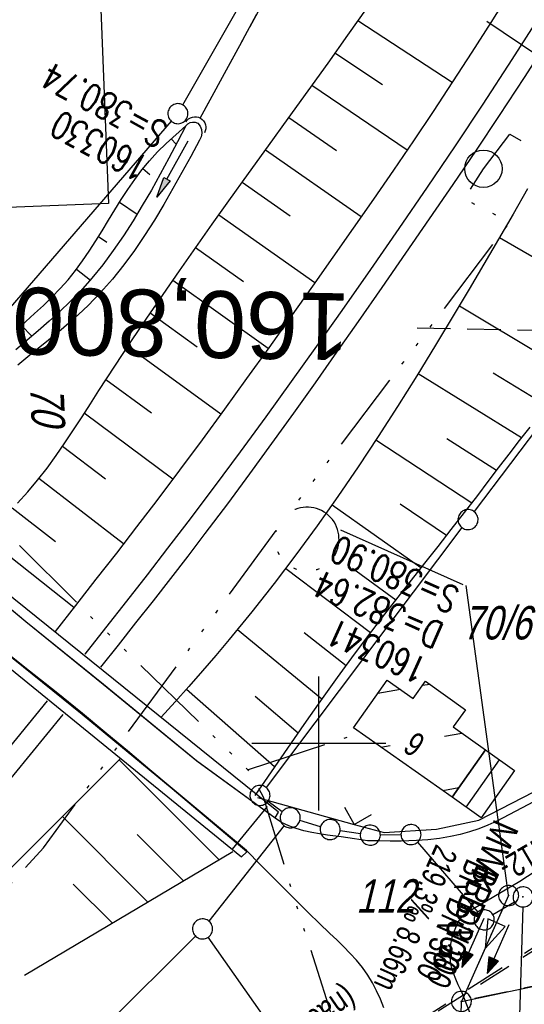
# Model space of a CAD drawing. Extents: x 511155 to 511479, y 464515 to 465450.
# Tile 11 of 41: x 511278 to 511315, y 464681 to 464754. Entities that reach past the tile are written whole.
import ezdxf
from ezdxf.enums import TextEntityAlignment as Align

# ---------------------------------------------------------------- set-up
doc = ezdxf.new("R2010")
doc.units = 0
doc.header["$LTSCALE"] = 10
doc.header["$MEASUREMENT"] = 0
for name, pattern in [('ACAD_ISO14W100', [25.5, 12, -3, 0.5, -3, 0.5, -3, 0.5, -3]), ('ACAD_ISO16W100', [73, 15, -6.5, 15, -6.5, 15, -7, 1, -7]), ('AUSGEZOGEN', [0]), ('LT00', [0]), ('LT03', [0.5, 0.3, -0.2]), ('LT12', [0.4, 0.3, -0.1]), ('LT17', [0.15, 0.1, -0.05]), ('STRICHLINIE2', [0.375, 0.25, -0.125])]:
    doc.linetypes.add(name, pattern=pattern)
doc.layers.get('0').update_dxf_attribs({"linetype": 'LT00'})
for name, color, linetype in [('--EK_FBR', 1, 'LT00'), ('--EK_Halt-Pfeil', 4, 'LT00'), ('--EK_Haltung', 7, 'STRICHLINIE2'), ('--EK_Haltung-Text', 140, 'LT00'), ('--EK_Schacht-Text', 5, 'LT00'), ('--EK_ST-93-1', 30, 'LT17'), ('--EL_DFK_AB_L', 21, 'LT00'), ('--EL_DFK_AB_P', 7, 'LT00'), ('--EL_Halt-Pfeil', 4, 'LT00'), ('--EL_Haltung', 182, 'STRICHLINIE2'), ('--EL_Haltung-Text', 182, 'LT00'), ('ABSTAND', 8, 'LT00'), ('ABWASSERLTG', 24, 'LT00'), ('ABWASSERLTG_FLIEßPF', 26, 'Continuous'), ('ABWASSERLTG_TEXT', 26, 'Continuous'), ('BAB-KABEL', 220, 'ACAD_ISO16W100'), ('BW_TEXT_B', 20, 'AUSGEZOGEN'), ('DB-KABEL', 210, 'ACAD_ISO14W100'), ('DB-KABEL_TEXT', 210, 'LT00'), ('DFK_AB_L', 21, 'LT00'), ('DFK_AB_P', 7, 'LT00'), ('DFK_BEB_SCHR', 254, 'LT00'), ('DFK_BEBAUUNG', 250, 'LT00'), ('DFK_FLUR_NR', 250, 'LT00'), ('DFK_GZPKT', 250, 'LT00'), ('DFK_HAUSNR', 250, 'LT00'), ('DFK_KATASTER', 250, 'LT00'), ('DFK_TOPO-ANL', 252, 'LT00'), ('DL', 182, 'LT12'), ('PFEIL', 140, 'AUSGEZOGEN'), ('TELEKOM', 210, 'ACAD_ISO14W100'), ('V103_AFBR_BAB', 250, 'LT00'), ('V103_BOESCH', 250, 'LT00'), ('V103_BOSCHUNG', 250, 'LT00'), ('V103_BR_KAPPE', 30, 'LT00'), ('V103_EINFAHRT', 250, 'LT00'), ('V103_GRABEN', 250, 'LT00'), ('V103_KA_PRUF', 182, 'LT00'), ('V103_OK_GLEIS', 1, 'LT00'), ('V103_RASTER', 250, 'LT00'), ('V103_UK_DURCH', 182, 'LT00'), ('V103_ZAUN', 40, 'LT00')]:
    doc.layers.add(name, color=color, linetype=linetype)
doc.styles.add('Beschrift', font='ARIAL.TTF')
doc.styles.add('Haltungsbeschriftung', font='ARIAL.TTF', dxfattribs={"width": 0.75})
doc.styles.add('schachtbeschriftung', font='romans.shx', dxfattribs={"width": 0.75, "height": 2})
doc.styles.get("Standard").update_dxf_attribs({"font": 'ARIAL.TTF'})
doc.styles.add('Versorgungsltg', font='ARIAL.TTF', dxfattribs={"width": 0.8, "height": 2})

# ---------------------------------------------------------------- blocks, each defined once
blk = doc.blocks.new('SYMB7010')
at = {"color": 0, "linetype": 'ByBlock'}
for points in [[(-0.031408, 0.499213), (-0.093728, 0.49134), (-0.15457, 0.475719), (-0.212975, 0.452595), (-0.268021, 0.422333), (-0.31884, 0.385411), (-0.36463, 0.342411), (-0.40467, 0.29401), (-0.438329, 0.240973), (-0.465074, 0.184136), (-0.484486, 0.124395), (-0.496256, 0.062692), (-0.5002, 0)], [(0.5002, 0), (0.496256, 0.062692), (0.484485, 0.124395), (0.465074, 0.184136), (0.438329, 0.240973), (0.40467, 0.29401), (0.36463, 0.342411), (0.31884, 0.385411), (0.268021, 0.422333), (0.212975, 0.452595), (0.15457, 0.475719), (0.093728, 0.49134), (0.031408, 0.499213), (-0.031408, 0.499213)], [(-0.5002, 0), (-0.496256, -0.062692), (-0.484486, -0.124395), (-0.465075, -0.184136), (-0.438329, -0.240973), (-0.404671, -0.29401), (-0.36463, -0.342411), (-0.31884, -0.385411), (-0.268021, -0.422333), (-0.212975, -0.452595), (-0.154571, -0.475719), (-0.093728, -0.49134), (-0.031408, -0.499213), (0.031408, -0.499213)], [(0.031408, -0.499213), (0.093728, -0.491341), (0.15457, -0.475719), (0.212975, -0.452595), (0.268021, -0.422333), (0.31884, -0.385411), (0.36463, -0.342411), (0.404671, -0.294011), (0.438329, -0.240974), (0.465075, -0.184136), (0.484486, -0.124395), (0.496256, -0.062692), (0.500201, 0)]]:
    blk.add_lwpolyline(points, dxfattribs=at)
blk = doc.blocks.new('SYMB0003')
at = {"color": 0, "linetype": 'ByBlock'}
for p, q in [((-0.015712, 0), (0.010166, 0.012015)), ((0, -0.021257), (-0.015712, 0)), ((0.010166, 0.012015), (0, -0.021257))]:
    blk.add_line(p, q, dxfattribs=at)
for points in [[(-0.031395, 0.499013), (-0.093691, 0.491144), (-0.154509, 0.475528), (-0.21289, 0.452414), (-0.267913, 0.422164), (-0.318712, 0.385257), (-0.364484, 0.342274), (-0.404509, 0.293893), (-0.438154, 0.240877), (-0.464888, 0.184062), (-0.484292, 0.124345), (-0.496058, 0.062667), (-0.5, 0)], [(0.5, 0), (0.496057, 0.062667), (0.484292, 0.124345), (0.464888, 0.184062), (0.438153, 0.240877), (0.404509, 0.293893), (0.364484, 0.342274), (0.318712, 0.385257), (0.267913, 0.422164), (0.21289, 0.452414), (0.154509, 0.475528), (0.093691, 0.491144), (0.031395, 0.499013), (-0.031395, 0.499013)], [(-0.5, 0), (-0.496058, -0.062667), (-0.484292, -0.124345), (-0.464888, -0.184062), (-0.438154, -0.240877), (-0.404509, -0.293893), (-0.364485, -0.342274), (-0.318712, -0.385257), (-0.267914, -0.422164), (-0.21289, -0.452414), (-0.154509, -0.475529), (-0.093691, -0.491144), (-0.031395, -0.499014), (0.031395, -0.499014)], [(0.031395, -0.499014), (0.093691, -0.491144), (0.154509, -0.475529), (0.21289, -0.452414), (0.267914, -0.422164), (0.318712, -0.385257), (0.364485, -0.342274), (0.404509, -0.293893), (0.438154, -0.240877), (0.464889, -0.184062), (0.484292, -0.124345), (0.496058, -0.062667), (0.5, 0)]]:
    blk.add_lwpolyline(points, dxfattribs=at)
blk = doc.blocks.new('ABWASSER-FLIEßPF')
at = {"layer": 'ABWASSERLTG_FLIEßPF'}
for p, q in [((0, 0), (-2.109, 0.703)), ((-2.109, 0.703), (-2.109, -0.703)), ((-2.109, -0.703), (0, 0))]:
    blk.add_line(p, q, dxfattribs=at)
blk = doc.blocks.new('Pfreil3')
at = {"layer": 'PFEIL'}
blk.add_hatch(color=256, dxfattribs=at).paths.add_polyline_path([(-1.549, 0.273), (-1.549, -0.273), (0, 0)])
for p, q in [((-1.549, 0), (-4.831, 0)), ((-1.549, -0.273), (-1.549, 0.273)), ((-1.549, 0.273), (0, 0)), ((0, 0), (-1.549, -0.273))]:
    blk.add_line(p, q, dxfattribs=at)
blk = doc.blocks.new('SYMB0024')
at = {"color": 0, "linetype": 'ByBlock'}
for p, q in [((-0.5, 0.5), (0, 0)), ((0, 0), (0.5, 0.5))]:
    blk.add_line(p, q, dxfattribs=at)
blk = doc.blocks.new('SYMB1107')
at = {"color": 0, "linetype": 'ByBlock'}
for points in [[(-0.2, 0), (-0.196157, 0.039018), (-0.184776, 0.076537), (-0.166294, 0.111114), (-0.141421, 0.141421), (-0.111114, 0.166294), (-0.076537, 0.184776), (-0.039018, 0.196157), (0, 0.2)], [(0, 0.2), (0.039018, 0.196157), (0.076537, 0.184776), (0.111114, 0.166294), (0.141421, 0.141421), (0.166294, 0.111114), (0.184776, 0.076537), (0.196157, 0.039018), (0.2, 0)]]:
    blk.add_lwpolyline(points, dxfattribs=at)
blk = doc.blocks.new('SYMB0070')
at = {"color": 0, "linetype": 'ByBlock'}
for p, q in [((-0.5, 0), (0.2, 0)), ((0.5, 0), (0.2, 0.1)), ((0.2, 0.1), (0.2, 0)), ((0.468, 0), (0.21, 0.086)), ((0.21, 0.086), (0.21, -0.086)), ((0.21, -0.086), (0.468, 0)), ((0.22, -0.072), (0.437, 0)), ((0.23, -0.058), (0.405, 0)), ((0.24, -0.045), (0.374, 0)), ((0.342, 0), (0.25, 0.031)), ((0.25, 0.031), (0.25, -0.031)), ((0.25, -0.031), (0.342, 0)), ((0.26, -0.017), (0.31, 0)), ((0.27, -0.003), (0.279, 0))]:
    blk.add_line(p, q, dxfattribs=at)
for points in [[(0.2, 0), (0.2, -0.1), (0.5, 0)], [(0.437, 0), (0.22, 0.072), (0.22, -0.072)], [(0.405, 0), (0.23, 0.058), (0.23, -0.058)], [(0.374, 0), (0.24, 0.045), (0.24, -0.045)], [(0.31, 0), (0.26, 0.017), (0.26, -0.017)], [(0.279, 0), (0.27, 0.003), (0.27, -0.003)]]:
    blk.add_lwpolyline(points, dxfattribs=at)

msp = doc.modelspace()

# ---------------------------------------------------------------- linework, layer by layer
at = {"layer": '--EK_FBR'}
for points in [[(511303.646, 464692.736), (511302.659, 464692.873), (511301.666, 464693.013), (511300.661, 464693.16), (511300.066, 464693.251), (511299.471, 464693.356), (511298.884, 464693.483), (511298.31, 464693.642), (511297.756, 464693.843), (511297.229, 464694.095), (511296.735, 464694.408), (511290.881, 464698.675), (511283.893, 464704.415), (511278.11, 464709.1), (511271.856, 464714.303)], [(511304.869, 464680.244), (511304.602, 464680.877), (511304.321, 464681.499), (511304.014, 464682.103), (511303.67, 464682.683), (511303.268, 464683.252), (511302.824, 464683.794), (511302.348, 464684.314), (511301.849, 464684.82), (511301.338, 464685.315), (511300.822, 464685.805), (511300.04, 464686.558), (511299.268, 464687.313), (511298.503, 464688.071), (511297.742, 464688.833), (511296.697, 464689.885), (511295.653, 464690.942), (511294.609, 464692.001), (511289.057, 464696.639), (511287.384, 464698.045), (511285.709, 464699.449), (511284.029, 464700.847), (511282.341, 464702.236), (511280.377, 464703.831), (511278.402, 464705.413), (511276.418, 464706.984)], [(511320.249, 464697.862), (511313.294, 464694.204), (511312.639, 464693.889), (511311.963, 464693.619), (511311.27, 464693.391), (511310.565, 464693.202), (511309.852, 464693.047), (511309.008, 464692.906), (511308.159, 464692.805), (511307.308, 464692.74), (511306.737, 464692.716), (511306.166, 464692.703), (511305.326, 464692.702), (511304.486, 464692.715), (511303.646, 464692.736)], [(511310.625, 464681.513), (511310.421, 464681.947), (511310.229, 464682.383), (511310.059, 464682.823), (511309.923, 464683.269), (511309.832, 464683.722), (511309.795, 464684.351), (511309.854, 464684.987), (511310.001, 464685.621), (511310.23, 464686.241), (511310.397, 464686.586), (511310.597, 464686.906), (511310.837, 464687.186), (511311.126, 464687.407), (511315.009, 464689.704), (511320.311, 464693.165)], [(511310.625, 464681.513), (511311.315, 464679.783), (511311.933, 464678.025), (511312.477, 464676.243), (511312.946, 464674.439), (511313.339, 464672.618), (511313.507, 464661.341), (511312.724, 464644.116), (511312.066, 464625.37), (511311.508, 464607.794)]]:
    msp.add_lwpolyline(points, dxfattribs=at)
at = {"layer": '--EK_Haltung'}
for p, q in [((511309.617, 464780.841), (511291.121, 464746.72)), ((511380.146, 464695.385), (511311.387, 464680.875)), ((511313.877, 464687.948), (511310.959, 464681.406))]:
    msp.add_line(p, q, dxfattribs=at)
at = {"layer": '--EK_Haltung', "color": 81}
msp.add_lwpolyline([(511317.357, 464685.335), (511292.013, 464669.282), (511242.549, 464573.213)], dxfattribs=at)
at = {"layer": '--EK_Schacht-Text'}
msp.add_line((511314.182, 464688.656), (511311.001, 464711.805), dxfattribs=at)
at = {"layer": '--EK_ST-93-1', "ltscale": 2.5}
msp.add_line((511347.34, 464730.264), (511307.343, 464731.05), dxfattribs=at)
at = {"layer": '--EL_DFK_AB_L'}
msp.add_line((511315.237, 464687.78), (511312.803, 464608.78), dxfattribs=at)
at = {"layer": '--EL_Haltung'}
for p, q in [((511309.617, 464780.841), (511291.121, 464746.72)), ((511380.146, 464695.385), (511311.387, 464680.875)), ((511313.877, 464687.948), (511310.959, 464681.406))]:
    msp.add_line(p, q, dxfattribs=at)
at = {"layer": 'ABWASSERLTG'}
for points in [[(511190.358, 464550.146), (511208.272, 464562.344), (511293.523, 464594.324), (511308.533, 464593.487), (511310.653, 464680.721), (511380.88, 464695.54), (511393.728, 464686.515), (511422.192, 464665.695), (511435.763, 464661.23), (511464.41, 464674.85)], [(511314.183, 464688.633), (511310.653, 464680.721)]]:
    msp.add_lwpolyline(points, dxfattribs=at)
at = {"layer": 'ABWASSERLTG', "linetype": 'LT03'}
msp.add_lwpolyline([(511317.895, 464685.925), (511292.013, 464669.282), (511242.238, 464572.608)], dxfattribs=at)
at = {"layer": 'BAB-KABEL', "ltscale": 0.03, "flags": 128}
msp.add_lwpolyline([(511245.166, 465442.383), (511247.794, 465425.644), (511251.081, 465406.592), (511253.707, 465388.585), (511256.335, 465373.097), (511258.872, 465358.447), (511261.218, 465342.966), (511262.529, 465334.912), (511267.32, 465306.475), (511271.633, 465280.774), (511274.451, 465263.873), (511277.903, 465245.033), (511280.424, 465230.243), (511282.946, 465214.813), (511284.59, 465206.121), (511286.411, 465195.209), (511288.523, 465182.076), (511289.462, 465178.541), (511291.81, 465169.679), (511294.218, 465159.994), (511298.5, 465143.737), (511302.007, 465129.166), (511304.364, 465120.15), (511303.954, 465111.542), (511304.473, 465105.752), (511305.294, 465102.166), (511306.729, 465086.549), (511308.167, 465069.501), (511309.91, 465042.394), (511310.524, 465027.025), (511311.652, 465006.692), (511312.99, 464997.425), (511315.247, 464972.494), (511318.761, 464937.783), (511320.473, 464912.682), (511321.045, 464888.912), (511321.817, 464866.106), (511322.471, 464843.97), (511323.126, 464825.853), (511323.404, 464809.887), (511315.806, 464787.462), (511312.432, 464776.504), (511306.423, 464758.084), (511322.547, 464747.313), (511322.638, 464708.185), (511321.606, 464688.739), (511320.482, 464678.436), (511319.26, 464666.867), (511317.667, 464649.446), (511317.569, 464633.743), (511317.382, 464618.758), (511317.473, 464606.228), (511316.723, 464592.274), (511316.629, 464590.682), (511316.534, 464580.247), (511316.816, 464565.638), (511316.264, 464552.985), (511315.796, 464537.2), (511315.445, 464531.469), (511315.327, 464529.598), (511314.626, 464523.401), (511314.327, 464519.396)], dxfattribs=at)
at = {"layer": 'DB-KABEL', "ltscale": 0.05, "flags": 128}
msp.add_lwpolyline([(511215.443, 464627.294), (511237.706, 464647.578), (511246.634, 464656.205), (511261.701, 464672.616), (511279.432, 464692.201), (511296.828, 464715.929, 5.381037), (511297.854, 464717.304), (511314.264, 464738.977), (511310.882, 464740.698), (511312.298, 464742.972), (511314.264, 464745.554), (511317.524, 464743.647), (511326.021, 464759.04), (511336.17, 464775.944), (511343.928, 464788.935), (511364.625, 464825.71), (511380.172, 464856.085), (511401.076, 464896.969), (511418.099, 464930.379)], format="xyb", dxfattribs=at)
at = {"layer": 'DB-KABEL_TEXT'}
msp.add_circle((511312.298, 464742.972), 1.399, dxfattribs=at)
at = {"layer": 'DFK_AB_L'}
msp.add_line((511315.237, 464687.78), (511312.803, 464608.78), dxfattribs=at)
at = {"layer": 'DFK_BEB_SCHR'}
for p, q in [((511308.287, 464704.425), (511307.743, 464704.33)), ((511306.105, 464704.044), (511304.419, 464703.751)), ((511309.383, 464700.555), (511310.679, 464700.781)), ((511304.639, 464699.729), (511305.336, 464699.85)), ((511311.009, 464695.243), (511313.499, 464698.783)), ((511310.465, 464696.683), (511309.267, 464696.474))]:
    msp.add_line(p, q, dxfattribs=at)
at = {"layer": 'DFK_BEBAUUNG'}
for points in [[(511309.97, 464695.98), (511302.59, 464701.17), (511305.12, 464704.74), (511307.06, 464703.37), (511307.97, 464704.65), (511310.95, 464702.53), (511310.03, 464701.24), (511312.46, 464699.52), (511309.97, 464695.98)], [(511309.97, 464695.98), (511312.46, 464699.52), (511314.63, 464697.98), (511312.14, 464694.44), (511309.97, 464695.98)]]:
    msp.add_lwpolyline(points, dxfattribs=at)
at = {"layer": 'DFK_KATASTER'}
for p, q in [((511289.852, 464747.742), (511299.819, 464765.238)), ((511271.151, 464725.897), (511288.99, 464746.522)), ((511321.008, 464729.791), (511311.602, 464717.339)), ((511310.699, 464716.141), (511296.061, 464696.718)), ((511297.267, 464694.895), (511296.213, 464695.674)), ((511300.131, 464693.782), (511298.59, 464694.237)), ((511297.406, 464693.861), (511291.785, 464686.729)), ((511303.107, 464693.254), (511301.593, 464693.466)), ((511306.14, 464693.18), (511304.6, 464693.16)), ((511307.379, 464692.621), (511311.872, 464687.389)), ((511314.614, 464688.149), (511313.006, 464687.201)), ((511290.789, 464685.61), (511238.471, 464633.36)), ((511302.62, 464670.014), (511291.751, 464685.526))]:
    msp.add_line(p, q, dxfattribs=at)
at = {"layer": 'DFK_TOPO-ANL'}
msp.add_line((511296.14, 464695.29), (511293.52, 464692.11), dxfattribs=at)
at = {"layer": 'DL'}
msp.add_line((511309.617, 464780.841), (511291.121, 464746.72), dxfattribs=at)
at = {"layer": 'TELEKOM', "ltscale": 0.05, "flags": 128}
for points in [[(511178.723, 464844.154), (511214.676, 464775.698), (511230.154, 464753.423), (511247.83, 464739.778), (511268.45, 464723.991), (511282.642, 464709.811), (511294.693, 464698.039), (511295.854, 464696.019), (511298.354, 464687.794), (511304.265, 464669.419), (511302.897, 464590.124), (511308.9, 464588.688), (511318.766, 464589.212), (511328.891, 464589.733), (511355.753, 464588.447), (511405.223, 464586.669), (511406.002, 464594.852), (511409.373, 464595.617), (511413.383, 464597.042), (511416.169, 464598.807), (511418.207, 464600.505), (511419.567, 464602.745), (511420.993, 464606.276), (511422.284, 464610.01), (511424.137, 464616.562), (511425.565, 464621.586), (511426.313, 464627.697), (511426.313, 464627.697), (511427.71, 464641.177), (511428.185, 464653.807), (511423.445, 464660.11), (511410.797, 464669.334), (511410.797, 464669.334), (511392.785, 464682.581), (511383.155, 464689.704), (511377.775, 464691.704), (511394.738, 464703.138), (511399.373, 464699.599), (511399.035, 464699.143)], [(511294.764, 464698.062), (511303.113, 464700.802)], [(511294.717, 464698.045), (511294.717, 464698.045), (511294.764, 464698.062)]]:
    msp.add_lwpolyline(points, dxfattribs=at)
at = {"layer": 'V103_AFBR_BAB'}
for points in [[(511303.646, 464692.736), (511302.659, 464692.873), (511301.666, 464693.013), (511300.661, 464693.16), (511300.066, 464693.251), (511299.471, 464693.356), (511298.884, 464693.483), (511298.31, 464693.642), (511297.756, 464693.843), (511297.229, 464694.095), (511296.735, 464694.408), (511290.881, 464698.675), (511283.893, 464704.415), (511278.11, 464709.1), (511271.856, 464714.303)], [(511304.869, 464680.244), (511304.602, 464680.877), (511304.321, 464681.499), (511304.014, 464682.103), (511303.67, 464682.683), (511303.268, 464683.252), (511302.824, 464683.794), (511302.348, 464684.314), (511301.849, 464684.82), (511301.338, 464685.315), (511300.822, 464685.805), (511300.04, 464686.558), (511299.268, 464687.313), (511298.503, 464688.071), (511297.742, 464688.833), (511296.697, 464689.885), (511295.653, 464690.942), (511294.609, 464692.001), (511289.057, 464696.639), (511287.384, 464698.045), (511285.709, 464699.449), (511284.029, 464700.847), (511282.341, 464702.236), (511280.377, 464703.831), (511278.402, 464705.413), (511276.418, 464706.984)], [(511310.625, 464681.513), (511311.315, 464679.783), (511311.933, 464678.025), (511312.477, 464676.243), (511312.946, 464674.439), (511313.339, 464672.618), (511313.507, 464661.341), (511312.724, 464644.116), (511312.066, 464625.37), (511311.508, 464607.794)]]:
    msp.add_lwpolyline(points, dxfattribs=at)
at = {"layer": 'V103_BOESCH'}
for p, q in [((511285.197, 464698.871), (511276.908, 464690.586)), ((511278.024, 464682.672), (511293.581, 464691.915))]:
    msp.add_line(p, q, dxfattribs=at)
for points in [[(511314.259, 464756.14), (511312.853, 464753.903), (511311.433, 464751.675), (511309.997, 464749.458), (511308.541, 464747.252), (511307.07, 464745.057), (511305.583, 464742.872), (511304.084, 464740.695), (511302.575, 464738.524), (511301.058, 464736.359), (511299.536, 464734.198), (511297.901, 464731.887), (511296.26, 464729.58), (511294.612, 464727.28), (511292.953, 464724.986), (511291.282, 464722.702), (511289.598, 464720.428), (511287.897, 464718.166), (511286.394, 464716.197), (511284.88, 464714.236), (511283.357, 464712.281), (511281.829, 464710.33), (511280.299, 464708.381)], [(511277.496, 464717.982), (511278.265, 464718.815), (511278.999, 464719.687), (511279.704, 464720.592), (511280.384, 464721.524), (511281.044, 464722.478), (511281.688, 464723.446), (511282.321, 464724.425), (511282.948, 464725.407), (511283.573, 464726.388), (511284.757, 464728.218), (511285.951, 464730.024), (511287.154, 464731.811), (511288.366, 464733.581), (511289.586, 464735.338), (511290.813, 464737.085), (511292.048, 464738.826), (511293.288, 464740.564), (511294.763, 464742.62), (511296.243, 464744.678), (511297.726, 464746.739), (511299.21, 464748.804), (511300.691, 464750.874), (511302.169, 464752.951), (511303.64, 464755.035)], [(511277.437, 464730.931), (511278.108, 464731.543), (511278.775, 464732.149), (511279.432, 464732.756), (511280.072, 464733.373), (511280.69, 464734.008), (511281.279, 464734.669), (511281.833, 464735.358), (511282.359, 464736.075), (511282.863, 464736.815), (511283.35, 464737.573), (511283.827, 464738.341), (511284.298, 464739.116), (511284.771, 464739.89), (511285.251, 464740.66), (511285.743, 464741.419), (511286.253, 464742.161), (511286.788, 464742.882), (511287.353, 464743.574), (511287.954, 464744.234), (511288.597, 464744.855), (511290.073, 464746.185)], [(511315.602, 464741.462), (511314.513, 464739.585), (511313.423, 464737.708), (511312.33, 464735.832), (511311.23, 464733.96), (511310.122, 464732.091), (511308.731, 464729.784), (511307.321, 464727.488), (511305.887, 464725.207), (511304.429, 464722.942), (511302.942, 464720.696), (511301.426, 464718.472), (511299.877, 464716.273), (511298.293, 464714.1), (511296.672, 464711.956), (511295.01, 464709.843), (511293.307, 464707.765), (511292.311, 464706.59), (511291.304, 464705.425), (511290.287, 464704.266), (511289.265, 464703.113), (511288.24, 464701.962)], [(511315.77, 464723.663), (511314.973, 464722.653), (511314.187, 464721.633), (511313.407, 464720.607), (511312.63, 464719.579), (511311.851, 464718.553), (511310.867, 464717.276), (511309.877, 464716.005), (511308.883, 464714.74), (511307.887, 464713.476), (511306.892, 464712.213), (511305.902, 464710.947), (511304.917, 464709.677), (511303.943, 464708.4), (511302.656, 464706.677), (511301.387, 464704.939), (511300.134, 464703.19), (511298.893, 464701.43), (511297.662, 464699.664), (511296.436, 464697.893), (511295.214, 464696.119)]]:
    msp.add_lwpolyline(points, dxfattribs=at)
at = {"layer": 'V103_BOSCHUNG'}
for p, q in [((511309.964, 464749.409), (511302.928, 464754.025)), ((511304.752, 464749.241), (511301.213, 464751.606)), ((511306.595, 464744.357), (511299.49, 464749.195)), ((511301.321, 464744.319), (511297.754, 464746.777)), ((511288.984, 464745.203), (511289.347, 464744.798)), ((511303.167, 464739.374), (511296.015, 464744.362)), ((511286.868, 464742.983), (511287.389, 464742.552)), ((511297.856, 464739.42), (511294.271, 464741.936)), ((511285.128, 464740.466), (511286.438, 464739.573)), ((511299.708, 464734.442), (511292.532, 464739.506)), ((511283.554, 464737.9), (511284.18, 464737.484)), ((511313.5, 464737.84), (511323.864, 464731.812)), ((511294.386, 464734.526), (511290.803, 464737.07)), ((511281.908, 464735.457), (511282.939, 464734.652)), ((511296.223, 464729.528), (511289.088, 464734.623)), ((511279.966, 464733.269), (511280.402, 464732.861)), ((511290.93, 464729.621), (511287.4, 464732.172)), ((511310.503, 464732.732), (511319.164, 464727.536)), ((511277.785, 464731.249), (511278.573, 464730.444)), ((511292.694, 464724.63), (511285.729, 464729.692)), ((511287.501, 464724.696), (511284.095, 464727.2)), ((511307.431, 464727.665), (511315.147, 464722.875)), ((511313.029, 464727.721), (511317.08, 464725.249)), ((511289.101, 464719.765), (511282.489, 464724.687)), ((511304.269, 464722.697), (511311.428, 464718.002)), ((511309.573, 464722.806), (511313.285, 464720.445)), ((511284.064, 464719.773), (511280.858, 464722.204)), ((511285.421, 464714.935), (511279.101, 464719.815)), ((511280.338, 464715.072), (511277.11, 464717.595)), ((511300.99, 464717.846), (511307.635, 464713.156)), ((511306.093, 464717.916), (511309.538, 464715.573)), ((511281.709, 464710.177), (511274.756, 464715.645)), ((511297.543, 464713.097), (511303.876, 464708.311)), ((511302.515, 464713.1), (511305.746, 464710.747)), ((511293.932, 464708.518), (511300.233, 464703.329)), ((511298.9, 464708.312), (511302.046, 464705.845)), ((511290.11, 464704.066), (511296.7, 464698.275)), ((511295.25, 464703.543), (511298.457, 464700.807)), ((511285.103, 464698.778), (511292.566, 464691.312)), ((511280.86, 464694.536), (511287.243, 464688.15)), ((511286.443, 464693.194), (511289.904, 464689.731)), ((511281.66, 464689.492), (511284.582, 464686.568))]:
    msp.add_line(p, q, dxfattribs=at)
at = {"layer": 'V103_BR_KAPPE'}
for points in [[(511272.322, 464714.767), (511271.888, 464714.32), (511278.126, 464709.12), (511283.924, 464704.446), (511290.861, 464698.732), (511296.753, 464694.436), (511296.983, 464694.869), (511272.322, 464714.767)], [(511294.235, 464691.531), (511294.616, 464691.909), (511289.046, 464696.619), (511282.318, 464702.164), (511276.406, 464706.949), (511269.968, 464711.997), (511269.649, 464711.538), (511294.235, 464691.531)]]:
    msp.add_lwpolyline(points, dxfattribs=at)
at = {"layer": 'V103_EINFAHRT'}
for points in [[(511320.249, 464697.862), (511313.294, 464694.204), (511312.639, 464693.889), (511311.963, 464693.619), (511311.27, 464693.391), (511310.565, 464693.202), (511309.852, 464693.047), (511309.008, 464692.906), (511308.159, 464692.805), (511307.308, 464692.74), (511306.737, 464692.716), (511306.166, 464692.703), (511305.326, 464692.702), (511304.486, 464692.715), (511303.646, 464692.736)], [(511310.625, 464681.513), (511310.421, 464681.947), (511310.229, 464682.383), (511310.059, 464682.823), (511309.923, 464683.269), (511309.832, 464683.722), (511309.795, 464684.351), (511309.854, 464684.987), (511310.001, 464685.621), (511310.23, 464686.241), (511310.397, 464686.586), (511310.597, 464686.906), (511310.837, 464687.186), (511311.126, 464687.407), (511315.009, 464689.704), (511320.311, 464693.165)]]:
    msp.add_lwpolyline(points, dxfattribs=at)
at = {"layer": 'V103_GRABEN'}
for points in [[(511290.073, 464746.185), (511289.439, 464744.973), (511288.801, 464743.765), (511288.155, 464742.566), (511287.496, 464741.381), (511286.821, 464740.212), (511286.125, 464739.065), (511285.404, 464737.945), (511284.655, 464736.855), (511283.872, 464735.799), (511283.052, 464734.783), (511282.191, 464733.811), (511281.442, 464733.037), (511280.666, 464732.29), (511279.867, 464731.564), (511279.05, 464730.851), (511278.218, 464730.145), (511277.376, 464729.44)], [(511290.073, 464746.185), (511290.212, 464746.326), (511290.385, 464746.422), (511290.577, 464746.466), (511290.774, 464746.454), (511290.96, 464746.387), (511291.135, 464746.166), (511291.24, 464745.905), (511291.269, 464745.625), (511291.219, 464745.348), (511291.093, 464745.096)], [(511291.093, 464745.096), (511290.439, 464743.886), (511289.781, 464742.68), (511289.112, 464741.484), (511288.428, 464740.3), (511287.723, 464739.133), (511286.992, 464737.988), (511286.23, 464736.87), (511285.432, 464735.781), (511284.592, 464734.728), (511283.706, 464733.713), (511282.768, 464732.742), (511282.058, 464732.071), (511281.324, 464731.418), (511280.573, 464730.781), (511279.811, 464730.153), (511279.044, 464729.53), (511278.279, 464728.906), (511277.521, 464728.276)]]:
    msp.add_lwpolyline(points, dxfattribs=at)
at = {"layer": 'V103_OK_GLEIS'}
for p, q in [((511279.705, 464703.185), (511270.754, 464692.188)), ((511280.872, 464702.168), (511271.826, 464691.105))]:
    msp.add_line(p, q, dxfattribs=at)
for points in [[(511319.007, 464755.545), (511317.181, 464752.667), (511315.336, 464749.802), (511313.469, 464746.951), (511311.746, 464744.362), (511310.007, 464741.784), (511308.254, 464739.216), (511306.49, 464736.655), (511304.716, 464734.101), (511302.935, 464731.55), (511301.331, 464729.262), (511299.722, 464726.978), (511298.104, 464724.7), (511296.475, 464722.431), (511294.832, 464720.171), (511293.173, 464717.924), (511291.496, 464715.691), (511290.214, 464714.013), (511288.923, 464712.342), (511287.623, 464710.678), (511286.317, 464709.019), (511285.007, 464707.362), (511283.695, 464705.707)], [(511316.563, 464754.482), (511314.417, 464751.138), (511312.244, 464747.81), (511310.177, 464744.697), (511308.088, 464741.598), (511305.98, 464738.513), (511303.853, 464735.439), (511301.712, 464732.376), (511299.836, 464729.717), (511297.947, 464727.067), (511296.045, 464724.426), (511294.126, 464721.798), (511292.189, 464719.184), (511290.231, 464716.586), (511288.706, 464714.593), (511287.171, 464712.609), (511285.628, 464710.631), (511284.08, 464708.658), (511282.528, 464706.686)]]:
    msp.add_lwpolyline(points, dxfattribs=at)
at = {"layer": 'V103_RASTER'}
for p, q in [((511300.001, 464695), (511300.001, 464705)), ((511305.001, 464700), (511295.001, 464700))]:
    msp.add_line(p, q, dxfattribs=at)
at = {"layer": 'V103_ZAUN'}
msp.add_line((511295.432, 464695.969), (511302.657, 464693.957), dxfattribs=at)
msp.add_lwpolyline([(511302.657, 464693.957), (511304.876, 464693.339), (511308.802, 464693.607), (511311.957, 464694.268), (511316.882, 464696.802)], dxfattribs=at)

# ---------------------------------------------------------------- block references
at = {"layer": '--EK_Halt-Pfeil', "xscale": 3.999999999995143, "yscale": 4, "zscale": 4, "rotation": 245.9565200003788}
msp.add_blockref('SYMB0070', (511311.505, 464685.084), dxfattribs=at)
at = {"layer": '--EL_DFK_AB_P', "xscale": 1.500000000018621, "yscale": 1.5, "zscale": 1.5, "rotation": 264.7377099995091}
msp.add_blockref('SYMB0003', (511315.26, 464688.53), dxfattribs=at)
at = {"layer": '--EL_Halt-Pfeil', "xscale": 3.999999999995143, "yscale": 4, "zscale": 4, "rotation": 245.9565200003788}
msp.add_blockref('SYMB0070', (511313.393, 464684.626), dxfattribs=at)
at = {"layer": 'ABWASSERLTG_FLIEßPF', "rotation": 245.9554129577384}
msp.add_blockref('ABWASSER-FLIEßPF', (511312.418, 464684.677), dxfattribs=at)
at = {"layer": 'DFK_AB_P', "xscale": 1.500000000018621, "yscale": 1.5, "zscale": 1.5, "rotation": 264.7377099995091}
msp.add_blockref('SYMB0003', (511315.26, 464688.53), dxfattribs=at)
at = {"layer": 'DFK_GZPKT', "xscale": 1.500000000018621, "yscale": 1.5, "zscale": 1.5, "rotation": 264.7377099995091}
for p in [(511289.48, 464747.089), (511311.15, 464716.74), (511295.61, 464696.12), (511297.87, 464694.45), (511300.85, 464693.569), (511303.85, 464693.15), (511306.89, 464693.19), (511312.36, 464686.82), (511291.32, 464686.14)]:
    msp.add_blockref('SYMB7010', p, dxfattribs=at)
at = {"layer": 'PFEIL', "rotation": 241.0880548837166}
msp.add_blockref('Pfreil3', (511287.914, 464740.837), dxfattribs=at)
at = {"layer": 'V103_KA_PRUF', "xscale": 1.499999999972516, "yscale": 1.5, "zscale": 1.5, "rotation": 272.266200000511}
for p in [(511314.183, 464688.633), (511310.653, 464680.721)]:
    msp.add_blockref('SYMB0003', p, dxfattribs=at)
at = {"layer": 'V103_UK_DURCH', "xscale": 4.00000000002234, "yscale": 3.999999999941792, "zscale": 4, "rotation": 329.5471910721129}
msp.add_blockref('SYMB1107', (511290.764, 464746.061), dxfattribs=at)
at = {"layer": 'V103_ZAUN', "xscale": 2.10000000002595, "yscale": 2.099999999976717, "zscale": 2.1, "rotation": 344.4350699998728}
msp.add_blockref('SYMB0024', (511302.657, 464693.957), dxfattribs=at)

# ---------------------------------------------------------------- texts
at = {"layer": '--EK_Haltung-Text', "style": 'Haltungsbeschriftung'}
for s, width, p in [('219.3‰ 8.66m', 0.7, (511308.776, 464692.543)), ('BR DN 300', 0.75, (511311.114, 464691.5))]:
    msp.add_text(s, height=1.8, rotation=-114.04348, dxfattribs=dict(at, width=width)).set_placement(p)
at = {"layer": '--EK_Haltung-Text', "color": 81, "style": 'Haltungsbeschriftung', "width": 0.75}
msp.add_text('(nachrichtlich)', height=1.8, rotation=214.60888, dxfattribs=at).set_placement((511302.044, 464681.922))
at = {"layer": '--EK_Schacht-Text', "style": 'schachtbeschriftung', "width": 0.75}
for s, p in [('%%US=380.90', (511310.633, 464711.51)), ('D=382.64', (511309.46, 464708.879)), ('160341', (511308.286, 464706.249))]:
    msp.add_text(s, height=2, rotation=-204.04349, dxfattribs=at).set_placement(p)
at = {"layer": '--EK_ST-93-1', "style": 'Beschrift'}
msp.add_text('160,800', height=5, rotation=-181.06207, dxfattribs=at).set_placement((511302.343, 464731.145), align=Align.MIDDLE_LEFT)
at = {"layer": '--EL_Haltung-Text', "style": 'Haltungsbeschriftung', "width": 0.75}
msp.add_text('BR DN 300', height=1.8, rotation=-114.04348, dxfattribs=at).set_placement((511311.848, 464690.974))
at = {"layer": 'ABSTAND', "width": 0.75}
msp.add_text(' -6.12-', height=1.8, rotation=-149.58153, dxfattribs=at).set_placement((511317.977, 464693.937))
at = {"layer": 'ABWASSERLTG_TEXT', "insert": (511311.657, 464688.588), "char_height": 2, "attachment_point": 5, "rotation": 246.31187, "style": 'Versorgungsltg'}
msp.add_mtext('MWK B 300', dxfattribs=at)
at = {"layer": 'DFK_FLUR_NR', "oblique": 13.754, "width": 0.75}
for s, rotation, p in [('70', 272.2662, (511278.445, 464726.691)), ('70/6', 0.00116, (511310.75, 464707.78)), ('112', 0.00116, (511302.79, 464687.353))]:
    msp.add_text(s, height=2.5, rotation=rotation, dxfattribs=at).set_placement(p)
at = {"layer": 'DFK_HAUSNR', "width": 0.75}
msp.add_text('9', height=1.8, rotation=-35.11648, dxfattribs=at).set_placement((511306.19, 464699.5))

# ---------------------------------------------------------------- next in the draw order: texts
at = {"layer": 'BW_TEXT_B', "insert": (511280.009, 464775.838), "char_height": 2, "width": 32.35153, "attachment_point": 1, "rotation": 272.26621, "style": 'Beschrift', "bg_fill": 3, "box_fill_scale": 1.5, "bg_fill_color": 256, "bg_fill_transparency": 3935092}
msp.add_mtext('\\pt10,14;{\\Funir_o|c0;\\H1.75x;6638771}\\P\\ptz;{\\H1.75x;N_93_L160,2R\\W0.8;\\P\\H0.3714x;\\W1;\\P\\H1.924x;Lärmschutzwand\\P\\H0.1999x;\\P\\H3.602x;\\P\\pt14;von  Km^I160,238\\Pbis  Km^I160,800}', dxfattribs=at)

# ---------------------------------------------------------------- next in the draw order: linework, layer by layer
at = {"layer": 'BW_TEXT_B'}
msp.add_lwpolyline([(511282.778, 464778.901), (511284.303, 464740.361), (511253.055, 464739.125), (511251.53, 464777.664)], close=True, dxfattribs=at)

# ---------------------------------------------------------------- next in the draw order: texts
at = {"layer": '--EK_Schacht-Text', "style": 'schachtbeschriftung', "width": 0.75}
for s, p in [('S=380.74', (511288.868, 464746.235)), ('160330', (511287.496, 464743.703))]:
    msp.add_text(s, height=2, rotation=-208.45743, dxfattribs=at).set_placement(p)

doc.saveas('drawing.dxf')
